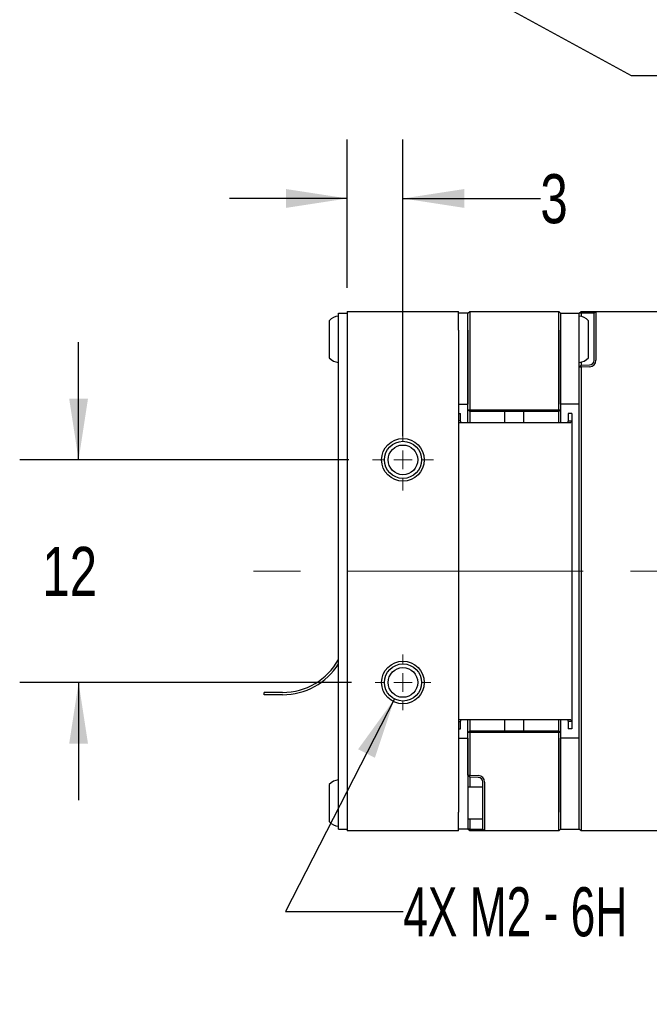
# Paper-space layout 'RJ45 body' of a CAD drawing. Header units: millimetres. Extents: x 5 to 274, y 4 to 211.
# Tile 6 of 21: x 97 to 131, y 89 to 142. Entities that reach past the tile are written whole.
import ezdxf

# ---------------------------------------------------------------- set-up
doc = ezdxf.new("R2010")
doc.units = ezdxf.units.MM
doc.linetypes.add('CENTERX2', pattern=[20.32, 12.7, -2.54, 2.54, -2.54])
doc.layers.add('DIMENSIONS', color=8, linetype='Continuous')
doc.styles.add('SLDTEXTSTYLE0', font='TXT', dxfattribs={"width": 0.75})
doc.styles.add('SLDTEXTSTYLE5', font='TXT', dxfattribs={"width": 0.675})
doc.dimstyles.new('SLDDIMSTYLE8', dxfattribs={"dimtxt": 2.645833, "dimasz": 3.302, "dimexe": 0, "dimexo": 0.0625, "dimgap": 0.661458, "dimtad": 0, "dimtih": 1, "dimtoh": 1, "dimdec": 0, "dimrnd": 1e-09, "dimzin": 12, "dimdsep": 46, "dimtxsty": 'SLDTEXTSTYLE0', "dimsah": 1, "dimcen": 0.09, "dimadec": 0, "dimazin": 3, "dimtfac": 1, "dimtdec": 0, "dimtmove": 0, "dimatfit": 0, "dimfxl": 1, "dimfrac": 2, "dimtolj": 1, "dimtzin": 12, "dimarcsym": 0})
doc.dimstyles.new('SLDDIMSTYLE9', dxfattribs={"dimtxt": 2.645833, "dimasz": 3.302, "dimexe": 0, "dimexo": 0.0625, "dimgap": 0.661458, "dimtad": 0, "dimtih": 1, "dimtoh": 1, "dimdec": 6, "dimrnd": 1e-09, "dimzin": 12, "dimdsep": 46, "dimtxsty": 'SLDTEXTSTYLE0', "dimsah": 1, "dimcen": 0, "dimadec": 0, "dimazin": 3, "dimtfac": 1, "dimtofl": 0, "dimtmove": 0, "dimatfit": 3, "dimfxl": 1, "dimfrac": 2, "dimtolj": 1, "dimtzin": 12, "dimarcsym": 0})

# ---------------------------------------------------------------- blocks, each defined once
blk = doc.blocks.new('_D_16')
at = {"layer": 'DIMENSIONS'}
for p, q in [((115.049, 127.742), (115.049, 135.738)), ((118.049, 119.742), (118.049, 135.738)), ((115.049, 132.563), (108.699, 132.563)), ((118.049, 132.563), (125.457, 132.563))]:
    blk.add_line(p, q, dxfattribs=at)
for points in [[(115.049, 132.563), (111.747, 133.071), (111.747, 132.055)], [(118.049, 132.563), (121.351, 132.055), (121.351, 133.071)]]:
    blk.add_solid(points, dxfattribs=at)
at = {"layer": 'DIMENSIONS', "insert": (125.457, 133.872), "char_height": 2.646, "attachment_point": 1, "style": 'SLDTEXTSTYLE0'}
blk.add_mtext('3', dxfattribs=at)
blk = doc.blocks.new('_D_17')
at = {"layer": 'DIMENSIONS'}
for p, q in [((100.56, 118.472), (100.56, 124.822)), ((115.129, 118.472), (97.385, 118.472)), ((115.279, 106.472), (97.385, 106.472)), ((100.56, 106.472), (100.56, 100.122))]:
    blk.add_line(p, q, dxfattribs=at)
for points in [[(100.56, 118.472), (101.068, 121.774), (100.052, 121.774)], [(100.56, 106.472), (100.052, 103.17), (101.068, 103.17)]]:
    blk.add_solid(points, dxfattribs=at)
at = {"layer": 'DIMENSIONS', "insert": (98.605, 113.781), "char_height": 2.6458, "attachment_point": 1, "style": 'SLDTEXTSTYLE0'}
blk.add_mtext('12', dxfattribs=at)
blk = doc.blocks.new('SW_SYMBOL_HOLE_DEPTH')
at = {"layer": 'DIMENSIONS', "color": 0}
for p, q in [((0, 875), (800, 875)), ((400, 875), (400, 75)), ((100, 555), (400, 75)), ((700, 555), (400, 75))]:
    blk.add_line(p, q, dxfattribs=at)
blk = doc.blocks.new('_D_18')
at = {"layer": 'DIMENSIONS'}
for p, q in [((117.593, 105.582), (111.714, 94.125)), ((111.714, 94.125), (118.064, 94.125))]:
    blk.add_line(p, q, dxfattribs=at)
blk.add_solid([(117.593, 105.582), (115.633, 102.876), (116.537, 102.412)], dxfattribs=at)
at = {"layer": 'DIMENSIONS', "xscale": 0.0033796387, "yscale": 0.0033796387, "zscale": 0.0033796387}
blk.add_blockref('SW_SYMBOL_HOLE_DEPTH', (136.801, 92.39), dxfattribs=at)
at = {"layer": 'DIMENSIONS', "attachment_point": 1}
for s, insert, char_height, style in [('4X M2 - 6H', (118.064, 95.434), 2.6458, 'SLDTEXTSTYLE5'), ('3', (141.577, 95.434), 2.646, 'SLDTEXTSTYLE0'), ('MIN', (144.507, 95.434), 2.6458, 'SLDTEXTSTYLE0')]:
    blk.add_mtext(s, dxfattribs=dict(at, insert=insert, char_height=char_height, style=style))
blk = doc.blocks.new('SW_CENTERMARKSYMBOL_10')
at = {"color": 0, "linetype": 'Continuous', "lineweight": 18}
for p, q in [((0, 1), (0, 1.65)), ((-1, 0), (-1.65, 0)), ((0, 0), (-0.5, 0)), ((0, 0), (0, 0.5)), ((0, 0), (0, -0.5)), ((0, 0), (0.5, 0)), ((1, 0), (1.65, 0)), ((0, -1), (0, -1.65))]:
    blk.add_line(p, q, dxfattribs=at)
blk = doc.blocks.new('SW_CENTERMARKSYMBOL_11')
at = {"color": 0, "linetype": 'Continuous', "lineweight": 18}
for p, q in [((0, 1), (0, 1.5)), ((-1, 0), (-1.5, 0)), ((0, 0), (-0.5, 0)), ((0, 0), (0, 0.5)), ((0, 0), (0, -0.5)), ((0, 0), (0.5, 0)), ((1, 0), (1.5, 0)), ((0, -1), (0, -1.5))]:
    blk.add_line(p, q, dxfattribs=at)
blk = doc.blocks.new('_D_24')
at = {"layer": 'DIMENSIONS'}
for p, q in [((119.366, 145.197), (130.36, 139.192)), ((130.36, 139.192), (131.917, 139.192))]:
    blk.add_line(p, q, dxfattribs=at)
blk.add_solid([(119.366, 145.197), (122.02, 143.169), (122.507, 144.06)], dxfattribs=at)
at = {"layer": 'DIMENSIONS', "xscale": 0.0033796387, "yscale": 0.0033796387, "zscale": 0.0033796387}
blk.add_blockref('SW_SYMBOL_HOLE_DEPTH', (150.654, 137.457), dxfattribs=at)
at = {"layer": 'DIMENSIONS', "attachment_point": 1}
for s, insert, char_height, style in [('4X M3 - 6H', (131.917, 140.501), 2.6458, 'SLDTEXTSTYLE5'), ('3', (155.429, 140.501), 2.646, 'SLDTEXTSTYLE0'), ('MIN', (158.359, 140.501), 2.6458, 'SLDTEXTSTYLE0')]:
    blk.add_mtext(s, dxfattribs=dict(at, insert=insert, char_height=char_height, style=style))

psp = doc.layouts.new('RJ45 body')

# ---------------------------------------------------------------- linework, layer by layer
at = {"color": 7, "linetype": 'Continuous', "lineweight": 25}
for p, q in [((114.5701738, 125.3718718), (114.5701738, 126.3718718)), ((114.5701738, 126.3718718), (115.0491738, 126.3718718)), ((115.0491738, 126.4718718), (115.0491738, 125.4718718)), ((115.0491738, 126.4718718), (117.3617875, 126.4718718)), ((118.7365602, 126.4718718), (121.0491738, 126.4718718)), ((121.0491738, 125.4718718), (121.0491738, 126.4718718)), ((121.5491738, 126.3718718), (121.0491738, 126.3718718)), ((121.5491738, 126.3718718), (121.6491738, 126.4718718)), ((121.5491738, 125.4718718), (121.5491738, 126.3718718)), ((121.6491738, 126.4718718), (121.6491738, 125.4718718)), ((121.6491738, 126.4718718), (126.4491738, 126.4718718)), ((126.4491738, 125.4718718), (126.4491738, 126.4718718)), ((126.4491738, 126.4718718), (126.5491738, 126.3718718)), ((126.5491738, 126.3718718), (126.5491738, 125.4718718)), ((126.5491738, 126.3718718), (127.5491738, 126.3718718)), ((127.5491738, 126.3718718), (127.6491738, 126.4718718)), ((127.6491129, 126.3718718), (127.5491738, 126.3718718)), ((127.5491738, 125.4718718), (127.5491738, 126.3718718)), ((127.6491129, 126.3718718), (127.6491738, 126.4718718)), ((127.6491129, 126.3718718), (127.6491129, 126.2068513)), ((128.1078987, 126.3718718), (127.6491129, 126.3718718)), ((127.6491738, 126.4718718), (128.1113886, 126.4718718)), ((128.3491738, 126.3718718), (128.1078987, 126.3718718)), ((128.1113886, 126.4718718), (128.4491738, 126.4718718)), ((128.4491738, 126.4718718), (128.3491738, 126.3718718)), ((128.3491738, 125.4718718), (128.3491738, 126.3718718)), ((128.4491738, 126.4718718), (128.4491738, 125.4718718)), ((128.4491738, 126.4718718), (132.4491738, 126.4718718)), ((114.0701738, 125.9718718), (114.0701738, 125.3076445)), ((128.0491738, 123.9718718), (128.0491738, 125.9718718)), ((114.0701738, 125.3076445), (114.0701738, 123.9718718)), ((114.5701738, 99.5718718), (114.5701738, 125.3718718)), ((115.0491738, 125.4718718), (115.0491738, 99.4718718)), ((121.0491738, 125.4718718), (121.0491738, 99.4718718)), ((121.5491738, 121.1718718), (121.5491738, 125.4718718)), ((121.5491738, 125.4718718), (121.5491738, 121.4718718)), ((121.6491738, 125.4718718), (121.6491738, 121.1718718)), ((126.4491738, 121.1718718), (126.4491738, 125.4718718)), ((126.5491738, 125.4718718), (126.5491738, 121.1718718)), ((126.5491738, 121.4718718), (126.5491738, 125.4718718)), ((127.5491738, 121.4718718), (127.5491738, 125.4718718)), ((128.3491738, 123.8412306), (128.3491738, 125.4718718)), ((128.4491738, 125.4718718), (128.4491738, 123.8412306)), ((127.6491129, 123.7368923), (127.6491129, 123.5753618)), ((127.6491129, 123.5753618), (127.5491738, 123.4681902)), ((127.6491738, 123.4753029), (127.5491738, 123.4681902)), ((127.5491738, 99.4718718), (127.5491738, 123.4681902)), ((127.6491129, 123.5753618), (128.1078987, 123.5913829)), ((127.6491738, 123.4753029), (127.6491129, 123.5753618)), ((128.1113886, 123.4914438), (127.6491738, 123.4753029)), ((127.6491738, 123.4753029), (127.6491738, 99.4718718)), ((121.0491738, 121.4718718), (121.5491738, 121.4718718)), ((121.6491738, 121.0718718), (121.5491738, 121.1718718)), ((121.5491738, 121.1718718), (121.6491738, 121.1718718)), ((121.5491738, 120.9718718), (121.5491738, 121.1718718)), ((121.6905952, 121.0718718), (121.6491738, 121.1718718)), ((121.6491738, 121.1718718), (126.4491738, 121.1718718)), ((121.6905952, 121.0718718), (121.6491738, 121.0718718)), ((121.6500542, 121.0718718), (121.6500542, 120.4718718)), ((126.4077525, 121.0718718), (121.6905952, 121.0718718)), ((123.5491738, 120.4718718), (123.5491738, 121.0718718)), ((124.5491738, 121.0718718), (124.5491738, 120.4718718)), ((126.4077525, 121.0718718), (126.4491738, 121.1718718)), ((126.4491738, 121.0718718), (126.4077525, 121.0718718)), ((126.4482935, 120.4718718), (126.4482935, 121.0718718)), ((126.4491738, 121.1718718), (126.5491738, 121.1718718)), ((126.4491738, 121.0718718), (126.5491738, 121.1718718)), ((127.5491738, 121.4718718), (126.5491738, 121.4718718)), ((126.5491738, 121.1718718), (126.5491738, 120.9718718)), ((121.0491738, 120.9718718), (121.1491738, 120.9718718)), ((121.1491738, 120.574045), (121.0491738, 120.574045)), ((121.1491738, 120.574045), (121.1491738, 120.9718718)), ((121.1868415, 120.4718718), (121.1491738, 120.574045)), ((121.5491738, 120.4718718), (121.5491738, 120.9718718)), ((126.5491738, 120.9718718), (126.5491738, 120.4718718)), ((126.9491738, 120.574045), (126.9115062, 120.4718718)), ((127.1491738, 120.9718718), (126.9491738, 120.9718718)), ((126.9491738, 120.9718718), (126.9491738, 120.574045)), ((126.9491738, 120.574045), (127.1491738, 120.574045)), ((127.1491738, 120.574045), (127.1039726, 120.4718718)), ((127.1491738, 120.9718718), (127.1491738, 120.574045)), ((127.1491738, 120.574045), (127.1491738, 104.3696986)), ((122.1491738, 120.4718718), (121.0491738, 120.4718718)), ((125.9491738, 120.4718718), (122.1491738, 120.4718718)), ((127.1039726, 120.4718718), (125.9491738, 120.4718718)), ((111.5596738, 105.9333718), (110.5596738, 105.9333718)), ((110.5596738, 105.8103718), (110.5596738, 105.9333718)), ((111.5596738, 105.8103718), (110.5596738, 105.8103718)), ((121.0491738, 104.4718718), (122.1491738, 104.4718718)), ((121.0491738, 104.3696986), (121.1491738, 104.3696986)), ((121.1491738, 104.3696986), (121.1868415, 104.4718718)), ((121.1491738, 103.9718718), (121.1491738, 104.3696986)), ((121.5491738, 103.9718718), (121.5491738, 104.4718718)), ((121.6500542, 104.4718718), (121.6500542, 103.8718718)), ((122.1491738, 104.4718718), (125.9491738, 104.4718718)), ((123.5491738, 103.8718718), (123.5491738, 104.4718718)), ((124.5491738, 104.4718718), (124.5491738, 103.8718718)), ((125.9491738, 104.4718718), (127.1039726, 104.4718718)), ((126.4482935, 103.8718718), (126.4482935, 104.4718718)), ((126.5491738, 104.4718718), (126.5491738, 103.9718718)), ((126.9115062, 104.4718718), (126.9491738, 104.3696986)), ((127.1491738, 104.3696986), (126.9491738, 104.3696986)), ((126.9491738, 104.3696986), (126.9491738, 103.9718718)), ((127.1039726, 104.4718718), (127.1491738, 104.3696986)), ((127.1491738, 104.3696986), (127.1491738, 103.9718718)), ((121.0491738, 103.9718718), (121.1491738, 103.9718718)), ((121.5491738, 103.7718718), (121.5491738, 103.9718718)), ((121.5491738, 103.7718718), (121.6491738, 103.8718718)), ((121.5491738, 101.4755534), (121.5491738, 103.7718718)), ((121.6491738, 103.7718718), (121.5491738, 103.7718718)), ((121.6491738, 103.7718718), (121.6905952, 103.8718718)), ((121.6491738, 103.8718718), (121.6905952, 103.8718718)), ((121.6491738, 103.7718718), (121.6491738, 101.4684407)), ((126.4491738, 103.7718718), (121.6491738, 103.7718718)), ((121.6905952, 103.8718718), (126.4077525, 103.8718718)), ((126.4491738, 103.7718718), (126.4077525, 103.8718718)), ((126.4077525, 103.8718718), (126.4491738, 103.8718718)), ((126.5491738, 103.7718718), (126.4491738, 103.8718718)), ((126.4491738, 99.4718718), (126.4491738, 103.7718718)), ((126.5491738, 103.7718718), (126.4491738, 103.7718718)), ((126.5491738, 103.9718718), (126.5491738, 103.7718718)), ((126.5491738, 103.7718718), (126.5491738, 99.4718718)), ((127.1491738, 103.9718718), (126.9491738, 103.9718718)), ((121.0491738, 103.4718718), (121.5491738, 103.4718718)), ((121.5491738, 103.4718718), (121.5491738, 99.4718718)), ((127.5491738, 103.4718718), (126.5491738, 103.4718718)), ((126.5491738, 99.4718718), (126.5491738, 103.4718718)), ((127.5491738, 99.4718718), (127.5491738, 103.4718718)), ((121.5491738, 101.4755534), (121.6491738, 101.4684407)), ((121.6491129, 101.3683819), (121.5491738, 101.4755534)), ((121.6491129, 101.3683819), (121.6491738, 101.4684407)), ((121.6491738, 101.4684407), (122.1113886, 101.4522998)), ((114.0701738, 100.9718718), (114.0701738, 100.8911622)), ((114.0701738, 100.8911622), (114.0701738, 98.9718718)), ((122.1078987, 101.3523607), (121.6491129, 101.3683819)), ((121.6491129, 101.3683819), (121.6491129, 100.8218718)), ((122.3491738, 99.4718718), (122.3491738, 101.102513)), ((122.4491738, 101.102513), (122.4491738, 99.4718718)), ((122.3491738, 100.8218718), (121.5491738, 100.8218718)), ((114.5701738, 98.5718718), (114.5701738, 99.5718718)), ((115.0491738, 99.4718718), (115.0491738, 98.4718718)), ((121.0491738, 98.4718718), (121.0491738, 99.4718718)), ((121.5491738, 99.4718718), (121.5491738, 98.5718718)), ((122.3491738, 98.5718718), (122.3491738, 99.4718718)), ((122.4491738, 99.4718718), (122.4491738, 98.4718718)), ((126.4491738, 98.4718718), (126.4491738, 99.4718718)), ((126.5491738, 99.4718718), (126.5491738, 98.5718718)), ((127.5491738, 98.5718718), (127.5491738, 99.4718718)), ((127.6491738, 99.4718718), (127.6491738, 98.4718718)), ((121.5491738, 99.1218718), (122.3491738, 99.1218718)), ((121.6491129, 99.1218718), (121.6491129, 98.5718718)), ((114.5701738, 98.5718718), (115.0491738, 98.5718718)), ((117.3617875, 98.4718718), (115.0491738, 98.4718718)), ((121.0491738, 98.4718718), (118.7365602, 98.4718718)), ((121.5491738, 98.5718718), (121.0491738, 98.5718718)), ((121.6491129, 98.5718718), (121.5491738, 98.5718718)), ((121.6491738, 98.4718718), (121.5491738, 98.5718718)), ((121.6491129, 98.5718718), (122.1078987, 98.5718718)), ((121.6491738, 98.4718718), (121.6491129, 98.5718718)), ((122.1113886, 98.4718718), (121.6491738, 98.4718718)), ((122.1078987, 98.5718718), (122.3491738, 98.5718718)), ((122.4491738, 98.4718718), (122.1113886, 98.4718718)), ((122.4491738, 98.4718718), (122.3491738, 98.5718718)), ((126.4491738, 98.4718718), (122.4491738, 98.4718718)), ((126.5491738, 98.5718718), (126.4491738, 98.4718718)), ((126.5491738, 98.5718718), (127.5491738, 98.5718718)), ((127.6491738, 98.4718718), (127.5491738, 98.5718718)), ((132.4491738, 98.4718718), (127.6491738, 98.4718718))]:
    psp.add_line(p, q, dxfattribs=at)
at = {"color": 7, "linetype": 'CENTERX2', "lineweight": 18}
psp.add_line((148.0914996, 112.4718718), (108.6991738, 112.4718718), dxfattribs=at)
at = {"color": 7, "linetype": 'Continuous', "lineweight": 25}
for centre, radius in [((118.0491738, 118.4718718), 1.15), ((118.0491738, 118.4718718), 1), ((118.0491738, 118.4718718), 0.8), ((118.0491738, 106.4718718), 1.15), ((118.0491738, 106.4718718), 1), ((118.0491738, 106.4718718), 0.8)]:
    psp.add_circle(centre, radius, dxfattribs=at)
for centre, radius, start, end in [((114.6314213, 125.4743768), 0.75, 94.68417983, 138.44592252), ((127.4879263, 125.4743768), 0.75, 41.55407748, 85.31582017), ((114.6314213, 124.4693668), 0.75, 221.55407748, 265.31582017), ((127.4879263, 124.4693668), 0.75, 274.68417983, 318.44592252), ((128.0991738, 123.8412306), 0.25, 272, 0), ((128.0991738, 123.8412306), 0.35, 272, 0), ((111.5596738, 109.3718718), 3.4385, 270, 331.10742154), ((111.5596738, 109.3718718), 3.5615, 270, 327.70301021), ((122.0991738, 101.102513), 0.35, 0, 88), ((114.6314213, 100.4743768), 0.75, 94.68417983, 138.44592252), ((122.0991738, 101.102513), 0.25, 0, 88), ((114.6314213, 99.4693668), 0.75, 221.55407748, 265.31582017)]:
    psp.add_arc(centre, radius, start, end, dxfattribs=at)
for points in [[(117.3617875, 126.4718718), (117.4318713, 126.4710738), (117.5736614, 126.4694592), (117.8901675, 126.4610808), (118.2930924, 126.4630345), (118.5952342, 126.4690555), (118.7365602, 126.4718718)], [(118.7365602, 98.4718718), (118.6664763, 98.4726699), (118.5246862, 98.4742844), (118.2081801, 98.4826628), (117.8052552, 98.4807091), (117.5031135, 98.4746881), (117.3617875, 98.4718718)]]:
    psp.add_open_spline(points, degree=3, knots=[0, 0, 0, 0, 0.1601237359, 0.3239543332, 0.6837814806, 1, 1, 1, 1], dxfattribs=at)

# ---------------------------------------------------------------- block references
at = {"color": 7, "linetype": 'Continuous', "lineweight": 0}
for name, p in [('SW_CENTERMARKSYMBOL_10', (118.0491738, 118.4718718)), ('SW_CENTERMARKSYMBOL_11', (118.0491738, 106.4718718))]:
    psp.add_blockref(name, p, dxfattribs=at)

# ---------------------------------------------------------------- dimensions: what is measured, and where the dimension line sits
at = {"layer": 'DIMENSIONS'}
for p1, p2, text, picture, middle in [((116.7327468, 146.6354304), (119.3656008, 145.1973484), '4X M3 - 6H {\\fGDT;x} 3\\P', '_D_24', (148.456659, 139.1920528)), ((118.5056614, 107.3616016), (117.5926863, 105.582142), '4X M2 - 6H {\\fGDT;x} 3\\P', '_D_18', (134.6038083, 94.1249233))]:
    dim = psp.add_diameter_dim_2p(p1=p1, p2=p2, text=text, dimstyle='SLDDIMSTYLE9', override={"dimpost": '<>'}, dxfattribs=at)
    dim.commit()
    dim.dimension.update_dxf_attribs({"geometry": picture, "text_midpoint": middle, "dimtype": 163})
dim = psp.add_linear_dim(base=(118.0491738, 132.5629868), p1=(115.0491738, 126.4718718), p2=(118.0491738, 118.4718718), dimstyle='SLDDIMSTYLE8', dxfattribs=at)
dim.commit()
dim.dimension.update_dxf_attribs({"geometry": '_D_16', "text_midpoint": (126.4341637, 132.5629868), "dimtype": 160})
dim = psp.add_linear_dim(base=(100.5596738, 106.4718718), p1=(116.3991738, 118.4718718), p2=(116.5491738, 106.4718718), angle=90, dimstyle='SLDDIMSTYLE8', dxfattribs=at)
dim.commit()
dim.dimension.update_dxf_attribs({"geometry": '_D_17', "text_midpoint": (100.5596738, 112.4718718), "dimtype": 160})

doc.saveas('drawing.dxf')
